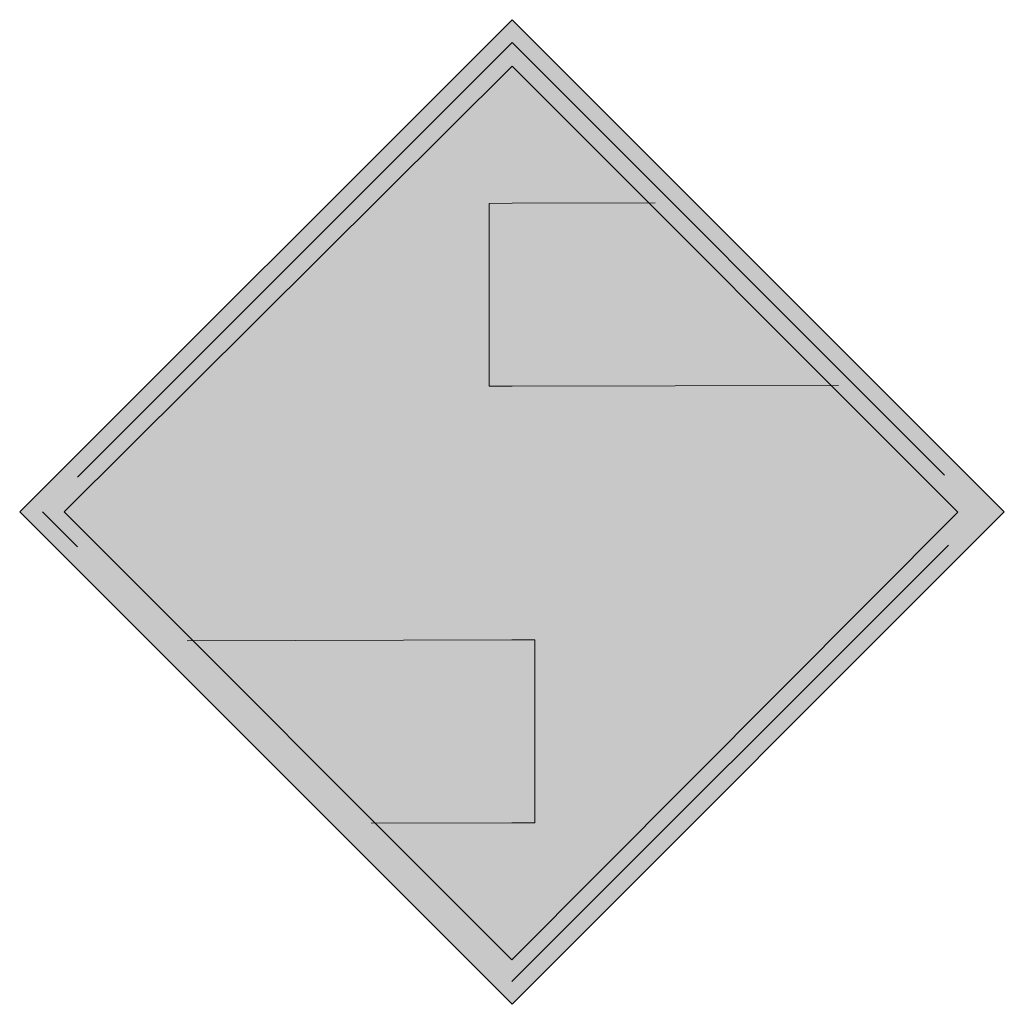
# Model space of a CAD drawing. Header units: metres. Extents: x -0.002 to 0.002, y -0.002 to 0.002.
import ezdxf

# ---------------------------------------------------------------- set-up
doc = ezdxf.new("R2010")
doc.units = ezdxf.units.M
doc.header["$MEASUREMENT"] = 0
doc.layers.add('SIG_NE_EI3_flf', color=7, linetype='Continuous', lineweight=0, true_color=0x108de0)
doc.layers.add('SIG_NE_EI3_sym', color=7, linetype='Continuous', lineweight=0)

msp = doc.modelspace()

# ---------------------------------------------------------------- hatches: boundary and pattern name
at = {"layer": 'SIG_NE_EI3_flf', "true_color": 0xffffff}
h = msp.add_hatch(color=7, dxfattribs=at)
h.dxf.hatch_style = 1
h.paths.add_polyline_path([(0, 0.0019957), (-0.002, -0.0000043), (0, -0.0020043), (0.002, -0.0000043)])
h.paths.add_polyline_path([(0.0000002, 0.001807), (0.0018113, -0.0000045), (-0.0000002, -0.0018243), (-0.00182, -0.0000041)], flags=16)
at = {"layer": 'SIG_NE_EI3_flf', "true_color": 0x108de0}
h = msp.add_hatch(color=142, dxfattribs=at)
h.dxf.hatch_style = 1
h.paths.add_polyline_path([(-0.0000928, 0.0005067), (-0.0000927, 0.0012496), (0.0000001, 0.0012498), (0.000556, 0.001251), (0.0000002, 0.001807), (-0.00182, -0.0000041), (-0.0012972, -0.000527), (-0.0000002, -0.0005242), (0.0000926, -0.000524), (0.0000927, -0.0012669), (-0.0000001, -0.0012671), (-0.000556, -0.0012683), (-0.0000002, -0.0018243), (0.0018113, -0.0000045), (0.0012972, 0.0005097), (-0.0000003, 0.0005069)])
at = {"layer": 'SIG_NE_EI3_flf', "true_color": 0xffffff}
h = msp.add_hatch(color=7, dxfattribs=at)
h.dxf.hatch_style = 1
h.paths.add_polyline_path([(0.000556, 0.001251), (0.0000001, 0.0012498), (-0.0000927, 0.0012496), (-0.0000928, 0.0005067), (0, 0.0005069), (0.0012972, 0.0005097)])
h.paths.add_polyline_path([(0.0000926, -0.000524), (-0.0000002, -0.0005242), (-0.0012972, -0.000527), (-0.000556, -0.0012683), (-0.0000001, -0.0012671), (0.0000927, -0.0012669)])
at = {"layer": 'SIG_NE_EI3_sym'}
h = msp.add_hatch(color=256, dxfattribs=at)
h.dxf.hatch_style = 1
h.paths.add_polyline_path([(0.0000002, 0.0019028), (-0.0019071, -0.0000041), (-0.0000002, -0.0019115), (0.0019071, -0.0000045)])
h.paths.add_polyline_path([(-0.0000002, -0.0018243), (-0.00182, -0.0000041), (0.0000002, 0.001807), (0.0018113, -0.0000045)], flags=16)

# ---------------------------------------------------------------- linework, layer by layer
for p, q in [((-0.002, -0.0000043), (0, 0.0019957)), ((0, 0.0019957), (0.002, -0.0000043)), ((0.0000002, 0.0019028), (-0.0017654, 0.0001375)), ((0.0017574, 0.0001452), (0.0000002, 0.0019028)), ((0.0000002, 0.001807), (-0.00182, -0.0000041)), ((0.0018113, -0.0000045), (0.0000002, 0.001807)), ((-0.0000927, 0.0012496), (-0.0000928, 0.0005067)), ((0.0000001, 0.0012498), (-0.0000927, 0.0012496)), ((0.0000001, 0.0012498), (0.0005813, 0.0012511)), ((0, 0.0005069), (-0.0000928, 0.0005067)), ((-0.0000003, 0.0005069), (0.0013263, 0.0005098)), ((0, -0.0020043), (-0.002, -0.0000043)), ((-0.0019071, -0.0000041), (-0.0017652, -0.0001461)), ((-0.00182, -0.0000041), (-0.0000002, -0.0018243)), ((-0.0000002, -0.0018243), (0.0018113, -0.0000045)), ((0.002, -0.0000043), (0, -0.0020043)), ((-0.0000002, -0.0019115), (0.0017732, -0.0001384)), ((-0.0000002, -0.0005242), (-0.0013199, -0.0005271)), ((0.0000926, -0.000524), (-0.0000002, -0.0005242)), ((0.0000926, -0.000524), (0.0000927, -0.0012669)), ((-0.0000001, -0.0012671), (-0.000572, -0.0012684)), ((0.0000927, -0.0012669), (-0.0000001, -0.0012671))]:
    msp.add_line(p, q, dxfattribs=at)

doc.saveas('drawing.dxf')
